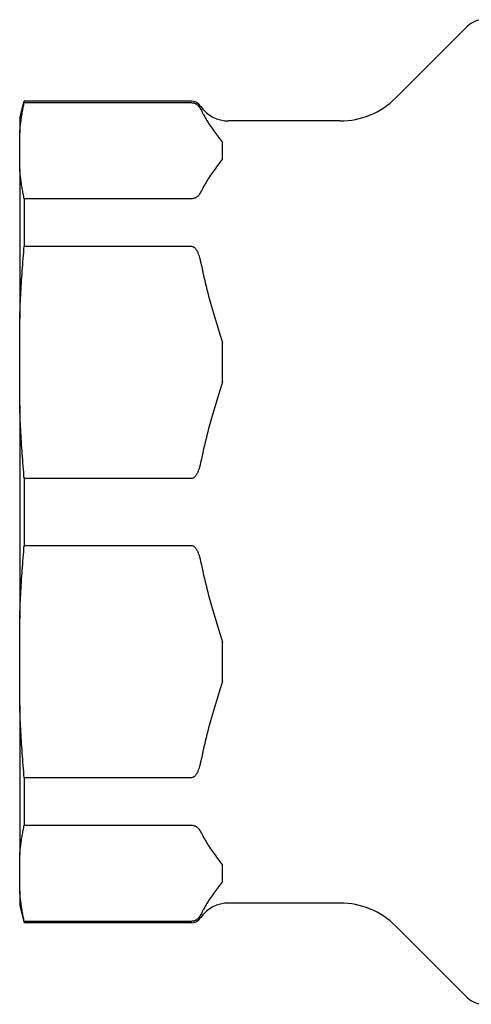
# Model space of a CAD drawing. Header units: millimetres. Extents: x 180 to 491, y 4 to 406.
# Tile 9 of 16: x 180 to 221, y 316 to 404. Entities that reach past the tile are written whole.
import ezdxf

# ---------------------------------------------------------------- set-up
doc = ezdxf.new("R2010")
doc.units = ezdxf.units.MM
doc.layers.add('DETAIL', color=2, linetype='Continuous')

msp = doc.modelspace()

# ---------------------------------------------------------------- linework, layer by layer
at = {"layer": 'DETAIL'}
for p, q in [((213.797, 396.68), (220.161, 403.044)), ((180.397, 394.88), (180.798, 396.38)), ((180.798, 396.38), (180.798, 396.258)), ((195.639, 396.38), (180.798, 396.38)), ((180.798, 396.258), (195.639, 396.258)), ((180.397, 394.88), (180.397, 393.582)), ((208.847, 394.63), (198.947, 394.63)), ((180.397, 390.386), (180.397, 393.582)), ((198.397, 391.265), (198.397, 392.704)), ((180.397, 390.386), (180.397, 377.036)), ((180.798, 387.711), (180.798, 383.494)), ((195.639, 387.711), (180.798, 387.711)), ((180.798, 383.494), (195.639, 383.494)), ((180.397, 369.32), (180.397, 377.036)), ((198.397, 371.44), (198.397, 374.915)), ((180.397, 369.32), (180.397, 350.439)), ((180.798, 362.862), (180.798, 356.898)), ((195.639, 362.862), (180.798, 362.862)), ((180.798, 356.898), (195.639, 356.898)), ((180.397, 342.723), (180.397, 350.439)), ((198.397, 344.844), (198.397, 348.319)), ((180.397, 342.723), (180.397, 329.373)), ((180.798, 336.265), (180.798, 332.048)), ((195.639, 336.265), (180.798, 336.265)), ((180.798, 332.048), (195.639, 332.048)), ((180.397, 326.177), (180.397, 329.373)), ((198.397, 327.055), (198.397, 328.494)), ((180.397, 326.177), (180.397, 324.88)), ((180.397, 324.88), (180.798, 323.38)), ((208.847, 325.13), (198.947, 325.13)), ((180.798, 323.502), (180.798, 323.38)), ((195.639, 323.502), (180.798, 323.502)), ((195.639, 323.38), (180.798, 323.38)), ((213.797, 323.079), (220.161, 316.715))]:
    msp.add_line(p, q, dxfattribs=at)
at = {"layer": 'DETAIL', "flags": 128}
for points in [[(180.397, 393.582), (180.406, 393.692), (180.416, 393.802), (180.427, 393.912), (180.438, 394.022), (180.45, 394.132), (180.463, 394.242), (180.476, 394.352), (180.49, 394.463), (180.504, 394.573), (180.519, 394.684), (180.535, 394.795), (180.552, 394.906), (180.569, 395.017), (180.586, 395.129), (180.605, 395.241), (180.624, 395.352), (180.643, 395.465), (180.663, 395.577), (180.684, 395.69), (180.706, 395.803), (180.728, 395.916), (180.751, 396.03), (180.774, 396.143), (180.798, 396.258)], [(195.639, 396.258), (195.716, 396.254), (195.788, 396.244), (195.854, 396.228), (195.915, 396.209), (195.966, 396.188), (196.013, 396.166), (196.057, 396.143), (196.097, 396.118), (196.135, 396.092), (196.17, 396.065), (196.202, 396.038), (196.232, 396.01), (196.259, 395.981), (196.285, 395.953), (196.308, 395.925), (196.33, 395.897), (196.35, 395.87), (196.37, 395.843), (196.388, 395.816), (196.405, 395.788), (196.421, 395.76), (196.437, 395.731), (196.452, 395.703), (196.466, 395.674)], [(196.466, 395.674), (196.527, 395.548), (196.591, 395.423), (196.657, 395.297), (196.725, 395.172), (196.795, 395.046), (196.868, 394.92), (196.943, 394.795), (197.019, 394.669), (197.097, 394.544), (197.177, 394.418), (197.258, 394.293), (197.341, 394.169), (197.425, 394.044), (197.51, 393.92), (197.596, 393.796), (197.683, 393.673), (197.771, 393.55), (197.859, 393.427), (197.948, 393.305), (198.037, 393.184), (198.127, 393.063), (198.217, 392.943), (198.307, 392.823), (198.397, 392.704)], [(198.397, 391.265), (198.307, 391.146), (198.217, 391.026), (198.127, 390.906), (198.037, 390.785), (197.948, 390.664), (197.859, 390.542), (197.771, 390.419), (197.683, 390.296), (197.596, 390.173), (197.51, 390.049), (197.425, 389.925), (197.341, 389.8), (197.258, 389.676), (197.177, 389.55), (197.097, 389.425), (197.019, 389.3), (196.943, 389.174), (196.868, 389.049), (196.795, 388.923), (196.725, 388.797), (196.657, 388.672), (196.591, 388.546), (196.527, 388.421), (196.466, 388.295)], [(180.798, 387.711), (180.774, 387.825), (180.751, 387.939), (180.728, 388.053), (180.706, 388.166), (180.684, 388.279), (180.663, 388.392), (180.643, 388.504), (180.624, 388.616), (180.605, 388.728), (180.586, 388.84), (180.569, 388.952), (180.552, 389.063), (180.535, 389.174), (180.519, 389.285), (180.504, 389.396), (180.49, 389.506), (180.476, 389.617), (180.463, 389.727), (180.45, 389.837), (180.438, 389.947), (180.427, 390.057), (180.416, 390.167), (180.406, 390.277), (180.397, 390.386)], [(196.466, 388.295), (196.452, 388.266), (196.437, 388.238), (196.421, 388.209), (196.405, 388.181), (196.388, 388.153), (196.37, 388.126), (196.35, 388.099), (196.33, 388.072), (196.308, 388.044), (196.285, 388.016), (196.259, 387.987), (196.232, 387.959), (196.202, 387.931), (196.17, 387.904), (196.135, 387.877), (196.097, 387.851), (196.057, 387.826), (196.013, 387.802), (195.966, 387.78), (195.915, 387.76), (195.854, 387.741), (195.788, 387.725), (195.716, 387.715), (195.639, 387.711)], [(180.397, 377.036), (180.406, 377.301), (180.416, 377.566), (180.427, 377.831), (180.438, 378.096), (180.45, 378.362), (180.463, 378.628), (180.476, 378.894), (180.49, 379.161), (180.504, 379.428), (180.519, 379.695), (180.535, 379.963), (180.552, 380.231), (180.569, 380.5), (180.586, 380.769), (180.605, 381.039), (180.624, 381.309), (180.643, 381.58), (180.663, 381.851), (180.684, 382.123), (180.706, 382.396), (180.728, 382.67), (180.751, 382.944), (180.774, 383.219), (180.798, 383.494)], [(195.639, 383.494), (195.717, 383.485), (195.789, 383.46), (195.857, 383.422), (195.914, 383.378), (195.967, 383.326), (196.016, 383.269), (196.061, 383.209), (196.102, 383.146), (196.139, 383.083), (196.172, 383.021), (196.202, 382.959), (196.23, 382.896), (196.257, 382.832), (196.282, 382.767), (196.305, 382.702), (196.327, 382.636), (196.348, 382.569), (196.368, 382.501), (196.386, 382.433), (196.404, 382.364), (196.421, 382.295), (196.437, 382.225), (196.452, 382.155), (196.466, 382.085)], [(196.466, 382.085), (196.527, 381.782), (196.591, 381.479), (196.657, 381.176), (196.725, 380.872), (196.795, 380.569), (196.868, 380.265), (196.943, 379.962), (197.019, 379.659), (197.097, 379.356), (197.177, 379.054), (197.258, 378.752), (197.341, 378.451), (197.425, 378.15), (197.51, 377.851), (197.596, 377.552), (197.683, 377.254), (197.771, 376.957), (197.859, 376.661), (197.948, 376.367), (198.037, 376.073), (198.127, 375.782), (198.217, 375.491), (198.307, 375.202), (198.397, 374.915)], [(198.397, 371.44), (198.307, 371.153), (198.217, 370.865), (198.127, 370.574), (198.037, 370.282), (197.948, 369.989), (197.859, 369.695), (197.771, 369.399), (197.683, 369.102), (197.596, 368.804), (197.51, 368.505), (197.425, 368.205), (197.341, 367.905), (197.258, 367.604), (197.177, 367.302), (197.097, 366.999), (197.019, 366.697), (196.943, 366.394), (196.868, 366.09), (196.795, 365.787), (196.725, 365.484), (196.657, 365.18), (196.591, 364.877), (196.527, 364.574), (196.466, 364.271)], [(180.798, 362.862), (180.774, 363.137), (180.751, 363.412), (180.728, 363.686), (180.706, 363.96), (180.684, 364.232), (180.663, 364.505), (180.643, 364.776), (180.624, 365.047), (180.605, 365.317), (180.586, 365.587), (180.569, 365.856), (180.552, 366.125), (180.535, 366.393), (180.519, 366.661), (180.504, 366.928), (180.49, 367.195), (180.476, 367.462), (180.463, 367.728), (180.45, 367.994), (180.438, 368.26), (180.427, 368.525), (180.416, 368.79), (180.406, 369.055), (180.397, 369.32)], [(196.466, 364.271), (196.452, 364.201), (196.437, 364.13), (196.421, 364.061), (196.404, 363.992), (196.386, 363.923), (196.368, 363.855), (196.348, 363.787), (196.327, 363.72), (196.305, 363.654), (196.282, 363.589), (196.257, 363.524), (196.23, 363.46), (196.202, 363.397), (196.172, 363.335), (196.139, 363.273), (196.102, 363.21), (196.061, 363.147), (196.016, 363.086), (195.967, 363.029), (195.914, 362.978), (195.857, 362.934), (195.789, 362.896), (195.717, 362.871), (195.639, 362.862)], [(180.397, 350.439), (180.406, 350.704), (180.416, 350.969), (180.427, 351.234), (180.438, 351.5), (180.45, 351.765), (180.463, 352.031), (180.476, 352.298), (180.49, 352.564), (180.504, 352.831), (180.519, 353.099), (180.535, 353.366), (180.552, 353.635), (180.569, 353.903), (180.586, 354.172), (180.605, 354.442), (180.624, 354.712), (180.643, 354.983), (180.663, 355.255), (180.684, 355.527), (180.706, 355.8), (180.728, 356.073), (180.751, 356.347), (180.774, 356.622), (180.798, 356.898)], [(195.639, 356.898), (195.717, 356.888), (195.789, 356.864), (195.857, 356.825), (195.914, 356.781), (195.967, 356.73), (196.016, 356.673), (196.061, 356.612), (196.102, 356.549), (196.139, 356.486), (196.172, 356.424), (196.202, 356.362), (196.23, 356.299), (196.257, 356.235), (196.282, 356.171), (196.305, 356.105), (196.327, 356.039), (196.348, 355.972), (196.368, 355.905), (196.386, 355.836), (196.404, 355.768), (196.421, 355.699), (196.437, 355.629), (196.452, 355.559), (196.466, 355.488)], [(196.466, 355.488), (196.527, 355.185), (196.591, 354.882), (196.657, 354.579), (196.725, 354.276), (196.795, 353.972), (196.868, 353.669), (196.943, 353.366), (197.019, 353.063), (197.097, 352.76), (197.177, 352.458), (197.258, 352.156), (197.341, 351.854), (197.425, 351.554), (197.51, 351.254), (197.596, 350.955), (197.683, 350.657), (197.771, 350.36), (197.859, 350.065), (197.948, 349.77), (198.037, 349.477), (198.127, 349.185), (198.217, 348.895), (198.307, 348.606), (198.397, 348.319)], [(198.397, 344.844), (198.307, 344.557), (198.217, 344.268), (198.127, 343.978), (198.037, 343.686), (197.948, 343.393), (197.859, 343.098), (197.771, 342.802), (197.683, 342.505), (197.596, 342.207), (197.51, 341.909), (197.425, 341.609), (197.341, 341.308), (197.258, 341.007), (197.177, 340.705), (197.097, 340.403), (197.019, 340.1), (196.943, 339.797), (196.868, 339.494), (196.795, 339.191), (196.725, 338.887), (196.657, 338.584), (196.591, 338.28), (196.527, 337.977), (196.466, 337.675)], [(180.798, 336.265), (180.774, 336.541), (180.751, 336.816), (180.728, 337.09), (180.706, 337.363), (180.684, 337.636), (180.663, 337.908), (180.643, 338.179), (180.624, 338.45), (180.605, 338.721), (180.586, 338.99), (180.569, 339.259), (180.552, 339.528), (180.535, 339.796), (180.519, 340.064), (180.504, 340.332), (180.49, 340.599), (180.476, 340.865), (180.463, 341.131), (180.45, 341.397), (180.438, 341.663), (180.427, 341.928), (180.416, 342.194), (180.406, 342.459), (180.397, 342.723)], [(196.466, 337.675), (196.452, 337.604), (196.437, 337.534), (196.421, 337.464), (196.404, 337.395), (196.386, 337.326), (196.368, 337.258), (196.348, 337.191), (196.327, 337.124), (196.305, 337.058), (196.282, 336.992), (196.257, 336.927), (196.23, 336.864), (196.202, 336.801), (196.172, 336.738), (196.139, 336.676), (196.102, 336.613), (196.061, 336.55), (196.016, 336.49), (195.967, 336.433), (195.914, 336.382), (195.857, 336.337), (195.789, 336.299), (195.717, 336.274), (195.639, 336.265)], [(180.397, 329.373), (180.406, 329.483), (180.416, 329.592), (180.427, 329.702), (180.438, 329.812), (180.45, 329.922), (180.463, 330.032), (180.476, 330.143), (180.49, 330.253), (180.504, 330.364), (180.519, 330.474), (180.535, 330.585), (180.552, 330.696), (180.569, 330.808), (180.586, 330.919), (180.605, 331.031), (180.624, 331.143), (180.643, 331.255), (180.663, 331.367), (180.684, 331.48), (180.706, 331.593), (180.728, 331.706), (180.751, 331.82), (180.774, 331.934), (180.798, 332.048)], [(195.639, 332.048), (195.717, 332.044), (195.789, 332.034), (195.857, 332.018), (195.914, 332), (195.967, 331.978), (196.016, 331.955), (196.061, 331.93), (196.102, 331.904), (196.139, 331.878), (196.172, 331.852), (196.202, 331.826), (196.23, 331.8), (196.257, 331.774), (196.282, 331.747), (196.305, 331.72), (196.327, 331.692), (196.348, 331.665), (196.368, 331.637), (196.386, 331.608), (196.404, 331.58), (196.421, 331.551), (196.437, 331.522), (196.452, 331.493), (196.466, 331.464)], [(196.466, 331.464), (196.527, 331.339), (196.591, 331.213), (196.657, 331.088), (196.725, 330.962), (196.795, 330.836), (196.868, 330.711), (196.943, 330.585), (197.019, 330.459), (197.097, 330.334), (197.177, 330.209), (197.258, 330.084), (197.341, 329.959), (197.425, 329.835), (197.51, 329.71), (197.596, 329.587), (197.683, 329.463), (197.771, 329.34), (197.859, 329.218), (197.948, 329.096), (198.037, 328.974), (198.127, 328.853), (198.217, 328.733), (198.307, 328.613), (198.397, 328.494)], [(198.397, 327.055), (198.307, 326.936), (198.217, 326.817), (198.127, 326.696), (198.037, 326.575), (197.948, 326.454), (197.859, 326.332), (197.771, 326.209), (197.683, 326.087), (197.596, 325.963), (197.51, 325.839), (197.425, 325.715), (197.341, 325.591), (197.258, 325.466), (197.177, 325.341), (197.097, 325.216), (197.019, 325.09), (196.943, 324.965), (196.868, 324.839), (196.795, 324.713), (196.725, 324.588), (196.657, 324.462), (196.591, 324.336), (196.527, 324.211), (196.466, 324.086)], [(180.798, 323.502), (180.774, 323.616), (180.751, 323.73), (180.728, 323.843), (180.706, 323.957), (180.684, 324.069), (180.663, 324.182), (180.643, 324.295), (180.624, 324.407), (180.605, 324.519), (180.586, 324.63), (180.569, 324.742), (180.552, 324.853), (180.535, 324.964), (180.519, 325.075), (180.504, 325.186), (180.49, 325.297), (180.476, 325.407), (180.463, 325.517), (180.45, 325.628), (180.438, 325.738), (180.427, 325.848), (180.416, 325.957), (180.406, 326.067), (180.397, 326.177)], [(196.466, 324.086), (196.452, 324.056), (196.437, 324.027), (196.421, 323.998), (196.404, 323.97), (196.386, 323.941), (196.368, 323.913), (196.348, 323.885), (196.327, 323.857), (196.305, 323.83), (196.282, 323.803), (196.257, 323.776), (196.23, 323.75), (196.202, 323.723), (196.172, 323.698), (196.139, 323.672), (196.102, 323.646), (196.061, 323.62), (196.016, 323.595), (195.967, 323.571), (195.914, 323.55), (195.857, 323.532), (195.789, 323.516), (195.717, 323.506), (195.639, 323.502)]]:
    msp.add_lwpolyline(points, dxfattribs=at)
at = {"layer": 'DETAIL'}
for centre, radius, start, end in [((221.575, 401.63), 2, 90, 135), ((195.639, 395.38), 1, 34.22887, 90), ((208.847, 401.63), 7, 270, 315), ((198.947, 397.63), 3, 214.22887, 270), ((198.947, 322.13), 3, 90, 145.77113), ((208.847, 318.13), 7, 45, 90), ((195.639, 324.38), 1, 270, 325.77113), ((221.575, 318.13), 2, 225, 270)]:
    msp.add_arc(centre, radius, start, end, dxfattribs=at)

doc.saveas('drawing.dxf')
